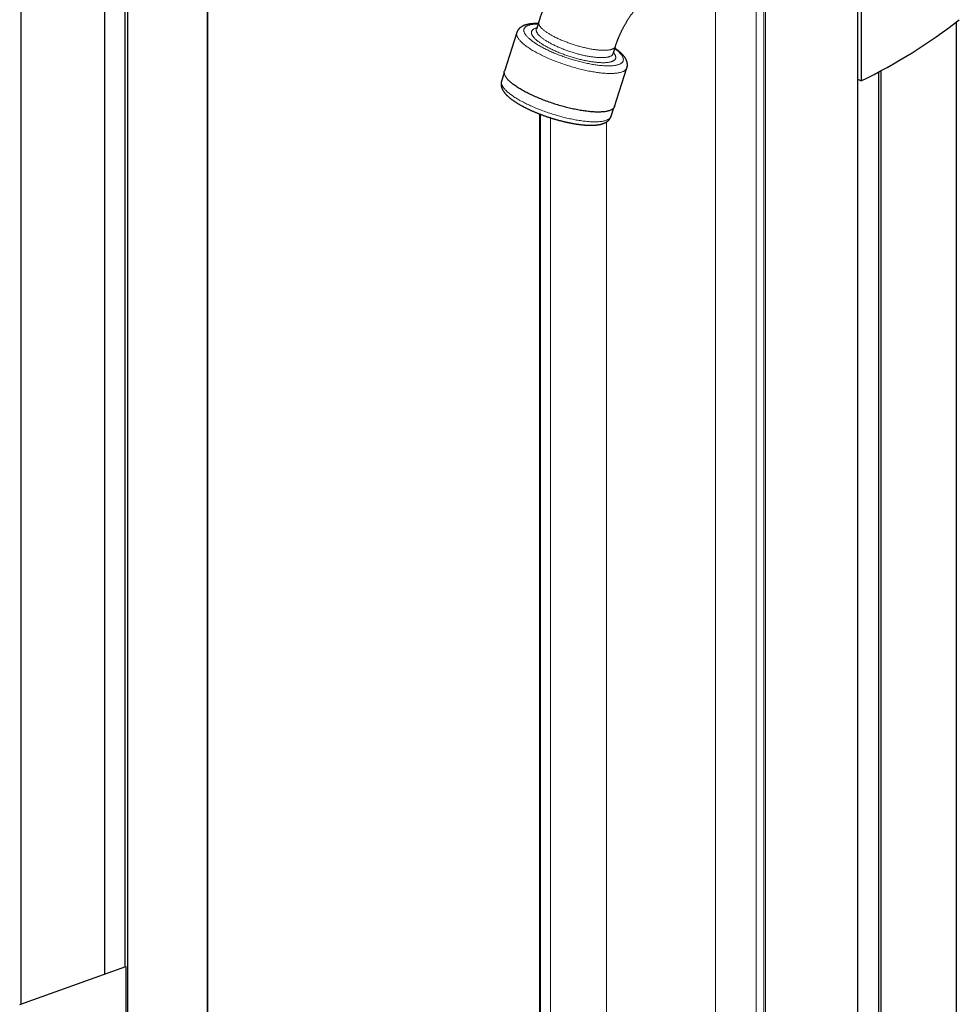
# Model space of a CAD drawing. Header units: millimetres. Extents: x 8 to 1336, y 12 to 1541.
# Tile 6 of 13: x 846 to 1336, y 429 to 942. Entities that reach past the tile are written whole.
import ezdxf

# ---------------------------------------------------------------- set-up
doc = ezdxf.new("R2010")
doc.units = ezdxf.units.MM

msp = doc.modelspace()

# ---------------------------------------------------------------- linework, layer by layer
at = {"color": 7, "linetype": 'Continuous', "lineweight": 30}
for p, q in [((902.71, 337.95), (902.71, 1507.31)), ((944.44, 353.93), (944.44, 1491.33)), ((847.11, 429.05), (847.11, 1416.21)), ((890.82, 444.75), (890.82, 1400.51)), ((901.44, 448.56), (901.44, 1396.7)), ((1283.43, 46.42), (1283.43, 1000.39)), ((1285.17, 1001.27), (1285.17, 910.55)), ((1117.05, 941.39), (1115.82, 937.56)), ((1334.87, 136.41), (1334.87, 941.33)), ((1105.64, 935.78), (1099.18, 915.64)), ((1155.81, 924.73), (1157.04, 928.55)), ((1099.07, 914.81), (1097.67, 910.45)), ((1156.59, 897.22), (1163.06, 917.35)), ((1294.42, 137.66), (1294.42, 915.27)), ((1295.56, 136.34), (1295.56, 915.88)), ((1283.43, 911.55), (1285.17, 910.55)), ((1154.8, 892.12), (1156.2, 896.47)), ((1117.46, 893.34), (1117.46, 121.37)), ((846.41, 428.8), (901.82, 448.7)), ((901.82, 448.7), (901.82, 337.61))]:
    msp.add_line(p, q, dxfattribs=at)
at = {"color": 252, "linetype": 'Continuous', "lineweight": 0}
for p, q in [((944.08, 353.79), (944.08, 1491.47)), ((1209.23, 71.56), (1209.23, 1002.37)), ((1230.45, 56.46), (1230.45, 984.68)), ((1234.38, 53.76), (1234.38, 981.44)), ((1235.38, 53.33), (1235.38, 981.49)), ((1118.03, 120.93), (1118.03, 893.12)), ((1123.16, 118.39), (1123.16, 891.32)), ((1152.39, 104.37), (1152.39, 889.13))]:
    msp.add_line(p, q, dxfattribs=at)
at = {"color": 252, "linetype": 'Continuous', "lineweight": 0, "flags": 128}
for points in [[(1116.68, 940.24), (1116.5, 940.24), (1116.03, 940.22), (1115.58, 940.2), (1115.14, 940.18), (1114.72, 940.14), (1114.31, 940.1), (1113.92, 940.05), (1113.54, 939.99), (1113.17, 939.93), (1112.82, 939.85), (1112.49, 939.77), (1112.17, 939.69), (1111.86, 939.59), (1111.58, 939.49), (1111.3, 939.39), (1111.05, 939.27), (1110.81, 939.15), (1110.59, 939.02), (1110.38, 938.89), (1110.2, 938.75), (1110.03, 938.6), (1109.87, 938.44), (1109.74, 938.28), (1109.62, 938.12), (1109.52, 937.94), (1109.43, 937.77), (1109.37, 937.58), (1109.32, 937.39), (1109.29, 937.2), (1109.28, 937), (1109.28, 936.79), (1109.31, 936.58), (1109.35, 936.36), (1109.41, 936.14), (1109.48, 935.91), (1109.58, 935.68), (1109.69, 935.45), (1109.82, 935.21), (1109.96, 934.97), (1110.13, 934.72), (1110.31, 934.47), (1110.51, 934.22), (1110.72, 933.96), (1110.96, 933.7), (1111.2, 933.44), (1111.47, 933.17), (1111.75, 932.9), (1112.05, 932.63), (1112.36, 932.35), (1112.69, 932.08), (1113.03, 931.8), (1113.39, 931.52), (1113.77, 931.24), (1114.16, 930.96), (1114.56, 930.68), (1114.98, 930.39), (1115.41, 930.11), (1115.86, 929.82), (1116.31, 929.53), (1116.79, 929.25), (1117.27, 928.96), (1117.77, 928.68)], [(1117.05, 941.39), (1117.04, 941.36), (1117, 941.21), (1116.98, 941.06), (1116.97, 940.9), (1116.98, 940.74), (1117, 940.57), (1117.03, 940.4), (1117.08, 940.22), (1117.14, 940.04), (1117.22, 939.86), (1117.31, 939.67), (1117.42, 939.48), (1117.54, 939.29), (1117.67, 939.1), (1117.82, 938.9), (1117.98, 938.7), (1118.15, 938.49), (1118.34, 938.28), (1118.54, 938.08), (1118.76, 937.86), (1118.99, 937.65), (1119.23, 937.44), (1119.48, 937.22), (1119.75, 937), (1120.02, 936.78), (1120.31, 936.56), (1120.62, 936.34), (1120.93, 936.11), (1121.26, 935.89), (1121.59, 935.66), (1121.94, 935.44), (1122.3, 935.21), (1122.67, 934.99), (1123.05, 934.76), (1123.44, 934.53), (1123.84, 934.31), (1124.25, 934.08), (1124.67, 933.86), (1125.09, 933.64), (1125.53, 933.41), (1125.97, 933.19), (1126.42, 932.97), (1126.88, 932.75), (1127.35, 932.54), (1127.82, 932.32), (1128.3, 932.11), (1128.79, 931.89), (1129.28, 931.69), (1129.78, 931.48), (1130.28, 931.27), (1130.79, 931.07), (1131.3, 930.87), (1131.82, 930.68), (1132.34, 930.48), (1132.86, 930.29), (1133.39, 930.11), (1133.92, 929.92), (1134.45, 929.74), (1134.98, 929.57), (1135.51, 929.4), (1136.05, 929.23), (1136.59, 929.07), (1137.12, 928.91), (1137.66, 928.75), (1138.2, 928.6), (1138.73, 928.45), (1139.26, 928.31), (1139.8, 928.18), (1140.33, 928.04), (1140.86, 927.92), (1141.38, 927.79), (1141.9, 927.68), (1142.42, 927.57), (1142.94, 927.46), (1143.45, 927.36), (1143.96, 927.26), (1144.46, 927.17), (1144.95, 927.09), (1145.44, 927.01), (1145.93, 926.94), (1146.41, 926.87), (1146.88, 926.81), (1147.34, 926.75), (1147.8, 926.7), (1148.25, 926.66), (1148.69, 926.62), (1149.12, 926.59), (1149.55, 926.56), (1149.96, 926.54), (1150.37, 926.53), (1150.76, 926.52), (1151.15, 926.52), (1151.53, 926.52), (1151.89, 926.53)], [(1114.96, 925.86), (1114.4, 926.18), (1113.87, 926.49), (1113.34, 926.81), (1112.83, 927.13), (1112.34, 927.45), (1111.86, 927.76), (1111.4, 928.08), (1110.95, 928.39), (1110.52, 928.71), (1110.1, 929.02), (1109.7, 929.33), (1109.32, 929.64), (1108.95, 929.94), (1108.6, 930.25), (1108.27, 930.55), (1107.96, 930.85), (1107.67, 931.14), (1107.39, 931.44), (1107.13, 931.73), (1106.89, 932.01), (1106.67, 932.29), (1106.47, 932.57), (1106.29, 932.85), (1106.13, 933.12), (1105.99, 933.38), (1105.86, 933.64), (1105.76, 933.9), (1105.67, 934.15), (1105.61, 934.39), (1105.56, 934.63), (1105.54, 934.87), (1105.53, 935.1), (1105.54, 935.32), (1105.58, 935.54), (1105.63, 935.75), (1105.64, 935.78)], [(1120.44, 928.77), (1120.02, 929.02), (1119.61, 929.26), (1119.21, 929.5), (1118.82, 929.74), (1118.44, 929.99), (1118.07, 930.23), (1117.72, 930.47), (1117.38, 930.71), (1117.05, 930.95), (1116.73, 931.18), (1116.43, 931.42), (1116.14, 931.66), (1115.86, 931.89), (1115.59, 932.12), (1115.34, 932.35), (1115.1, 932.58), (1114.88, 932.81), (1114.67, 933.03), (1114.47, 933.25), (1114.29, 933.47), (1114.12, 933.68), (1113.97, 933.89), (1113.83, 934.1), (1113.7, 934.31), (1113.59, 934.51), (1113.5, 934.71), (1113.42, 934.91), (1113.35, 935.1), (1113.3, 935.28), (1113.27, 935.47), (1113.25, 935.65), (1113.25, 935.82), (1113.26, 935.99), (1113.28, 936.16), (1113.32, 936.32), (1113.38, 936.47), (1113.45, 936.63), (1113.53, 936.77), (1113.63, 936.91), (1113.75, 937.05), (1113.88, 937.18), (1114.02, 937.3), (1114.18, 937.42), (1114.36, 937.54), (1114.54, 937.65), (1114.75, 937.75), (1114.96, 937.85), (1115.19, 937.94), (1115.44, 938.02), (1115.69, 938.1), (1115.96, 938.18), (1116.02, 938.19)], [(1115.82, 937.56), (1115.8, 937.5), (1115.77, 937.35), (1115.75, 937.19), (1115.74, 937.03), (1115.75, 936.87), (1115.78, 936.7), (1115.82, 936.53), (1115.87, 936.35), (1115.93, 936.17), (1116.01, 935.99), (1116.11, 935.8), (1116.22, 935.61), (1116.34, 935.42), (1116.48, 935.22), (1116.63, 935.02), (1116.79, 934.82), (1116.97, 934.61), (1117.16, 934.41), (1117.37, 934.2), (1117.59, 933.99), (1117.82, 933.77), (1118.06, 933.56), (1118.32, 933.34), (1118.59, 933.12), (1118.87, 932.9), (1119.16, 932.68), (1119.47, 932.45), (1119.78, 932.23), (1120.11, 932.01), (1120.45, 931.78), (1120.8, 931.56), (1121.16, 931.33), (1121.54, 931.1), (1121.92, 930.88), (1122.31, 930.65)], [(1122.31, 930.65), (1122.71, 930.43), (1123.12, 930.2), (1123.54, 929.98), (1123.97, 929.75), (1124.41, 929.53), (1124.86, 929.31), (1125.31, 929.09), (1125.77, 928.87), (1126.24, 928.66), (1126.71, 928.44), (1127.19, 928.23), (1127.68, 928.02), (1128.18, 927.81), (1128.68, 927.6), (1129.18, 927.4), (1129.69, 927.2), (1130.2, 927), (1130.72, 926.8), (1131.24, 926.61), (1131.76, 926.42), (1132.29, 926.24), (1132.82, 926.05), (1133.35, 925.87), (1133.88, 925.7), (1134.42, 925.53), (1134.96, 925.36), (1135.49, 925.2), (1136.03, 925.04), (1136.57, 924.89), (1137.1, 924.74), (1137.64, 924.59), (1138.17, 924.45), (1138.7, 924.32), (1139.23, 924.19), (1139.76, 924.06), (1140.28, 923.94), (1140.81, 923.82), (1141.32, 923.71), (1141.84, 923.61), (1142.35, 923.51), (1142.85, 923.41), (1143.35, 923.33), (1143.85, 923.24), (1144.34, 923.17), (1144.82, 923.09), (1145.3, 923.03), (1145.77, 922.97), (1146.23, 922.91), (1146.68, 922.87), (1147.13, 922.82), (1147.57, 922.79), (1148, 922.76), (1148.42, 922.73), (1148.84, 922.71), (1149.24, 922.7), (1149.63, 922.69), (1150.02, 922.69), (1150.39, 922.7), (1150.76, 922.71), (1151.11, 922.73), (1151.45, 922.75), (1151.78, 922.78), (1152.1, 922.82), (1152.41, 922.86), (1152.71, 922.91), (1152.99, 922.96), (1153.26, 923.02), (1153.52, 923.09), (1153.77, 923.16), (1154, 923.23), (1154.22, 923.32), (1154.43, 923.4), (1154.62, 923.5), (1154.81, 923.6), (1154.97, 923.7), (1155.13, 923.81), (1155.27, 923.92), (1155.39, 924.04), (1155.5, 924.17), (1155.6, 924.3), (1155.69, 924.43), (1155.75, 924.57), (1155.81, 924.72), (1155.81, 924.73)], [(1163.06, 917.35), (1162.99, 917.19), (1162.9, 916.99), (1162.79, 916.8), (1162.66, 916.61), (1162.51, 916.43), (1162.34, 916.26), (1162.15, 916.1), (1161.94, 915.94), (1161.71, 915.79), (1161.47, 915.65), (1161.2, 915.51), (1160.92, 915.39), (1160.62, 915.27), (1160.3, 915.16), (1159.96, 915.05), (1159.61, 914.95), (1159.23, 914.87), (1158.84, 914.79), (1158.44, 914.71), (1158.02, 914.65), (1157.58, 914.6), (1157.12, 914.55), (1156.65, 914.51), (1156.17, 914.48), (1155.67, 914.45), (1155.15, 914.44), (1154.62, 914.43), (1154.08, 914.44), (1153.52, 914.45), (1152.95, 914.47), (1152.37, 914.49), (1151.78, 914.53), (1151.17, 914.57), (1150.55, 914.62), (1149.92, 914.68), (1149.28, 914.75), (1148.63, 914.83), (1147.97, 914.91), (1147.3, 915), (1146.62, 915.11), (1145.94, 915.21), (1145.24, 915.33), (1144.54, 915.45), (1143.83, 915.58), (1143.11, 915.72), (1142.39, 915.87), (1141.67, 916.02), (1140.93, 916.18), (1140.2, 916.35), (1139.46, 916.53), (1138.71, 916.71), (1137.96, 916.9), (1137.22, 917.09), (1136.46, 917.29), (1135.71, 917.5), (1134.96, 917.72), (1134.2, 917.94), (1133.45, 918.16), (1132.69, 918.39), (1131.94, 918.63), (1131.19, 918.87), (1130.44, 919.12), (1129.7, 919.38), (1128.95, 919.63), (1128.21, 919.9), (1127.48, 920.17), (1126.75, 920.44), (1126.02, 920.71), (1125.3, 920.99), (1124.59, 921.28), (1123.88, 921.57), (1123.18, 921.86), (1122.49, 922.15), (1121.81, 922.45), (1121.13, 922.75), (1120.47, 923.05), (1119.81, 923.36), (1119.17, 923.66), (1118.53, 923.97), (1117.9, 924.28), (1117.29, 924.6), (1116.69, 924.91), (1116.1, 925.23), (1115.52, 925.54), (1114.96, 925.86)], [(1117.77, 928.68), (1118.28, 928.39), (1118.8, 928.11), (1119.33, 927.82), (1119.87, 927.54), (1120.42, 927.26), (1120.99, 926.98), (1121.56, 926.7), (1122.14, 926.42), (1122.73, 926.15), (1123.33, 925.87), (1123.94, 925.6), (1124.55, 925.34), (1125.18, 925.07), (1125.81, 924.81), (1126.44, 924.55), (1127.09, 924.29), (1127.73, 924.04), (1128.39, 923.79), (1129.04, 923.55), (1129.71, 923.31), (1130.37, 923.07), (1131.04, 922.84), (1131.71, 922.61), (1132.39, 922.39), (1133.06, 922.17), (1133.74, 921.95), (1134.42, 921.74), (1135.1, 921.54), (1135.78, 921.34), (1136.46, 921.15), (1137.13, 920.96), (1137.81, 920.78), (1138.49, 920.61), (1139.16, 920.44), (1139.83, 920.27), (1140.5, 920.11), (1141.16, 919.96), (1141.82, 919.82), (1142.47, 919.68), (1143.12, 919.55), (1143.77, 919.42), (1144.41, 919.31), (1145.04, 919.19), (1145.66, 919.09), (1146.28, 918.99), (1146.89, 918.9), (1147.5, 918.82), (1148.09, 918.74), (1148.68, 918.67), (1149.25, 918.61), (1149.82, 918.56), (1150.38, 918.51), (1150.92, 918.47), (1151.46, 918.44), (1151.98, 918.42), (1152.5, 918.4), (1153, 918.39), (1153.49, 918.39), (1153.96, 918.39), (1154.43, 918.41), (1154.88, 918.43), (1155.31, 918.45), (1155.74, 918.49), (1156.15, 918.53), (1156.54, 918.58), (1156.92, 918.64), (1157.29, 918.71), (1157.64, 918.78), (1157.97, 918.86), (1158.29, 918.94), (1158.6, 919.04), (1158.88, 919.14), (1159.16, 919.25), (1159.41, 919.36), (1159.65, 919.48), (1159.87, 919.61), (1160.08, 919.74), (1160.26, 919.89), (1160.43, 920.03), (1160.59, 920.19), (1160.72, 920.35), (1160.84, 920.51), (1160.94, 920.69), (1161.03, 920.87), (1161.09, 921.05), (1161.14, 921.24), (1161.17, 921.44), (1161.18, 921.64), (1161.18, 921.84), (1161.15, 922.05), (1161.11, 922.27), (1161.05, 922.49), (1160.98, 922.72), (1160.88, 922.95), (1160.77, 923.18), (1160.64, 923.42), (1160.49, 923.66), (1160.33, 923.91), (1160.15, 924.16), (1159.95, 924.41), (1159.74, 924.67), (1159.5, 924.93), (1159.26, 925.2), (1158.99, 925.46), (1158.71, 925.73), (1158.41, 926), (1158.1, 926.28), (1157.77, 926.55), (1157.43, 926.83), (1157.07, 927.11), (1156.69, 927.39), (1156.67, 927.4)], [(1156.01, 925.35), (1156.17, 925.16), (1156.34, 924.95), (1156.49, 924.74), (1156.63, 924.53), (1156.76, 924.32), (1156.87, 924.12), (1156.96, 923.92), (1157.04, 923.73), (1157.11, 923.53), (1157.16, 923.35), (1157.19, 923.16), (1157.21, 922.98), (1157.21, 922.81), (1157.2, 922.64), (1157.18, 922.47), (1157.14, 922.31), (1157.08, 922.16), (1157.01, 922.01), (1156.93, 921.86), (1156.83, 921.72), (1156.71, 921.58), (1156.58, 921.45), (1156.44, 921.33), (1156.28, 921.21), (1156.1, 921.09), (1155.92, 920.98), (1155.71, 920.88), (1155.5, 920.78), (1155.27, 920.69), (1155.02, 920.61), (1154.77, 920.53), (1154.5, 920.46), (1154.21, 920.39), (1153.92, 920.33), (1153.61, 920.27), (1153.28, 920.22), (1152.95, 920.18), (1152.6, 920.14), (1152.24, 920.11), (1151.87, 920.09), (1151.49, 920.07), (1151.1, 920.06), (1150.7, 920.06), (1150.28, 920.06), (1149.86, 920.07), (1149.42, 920.08), (1148.98, 920.1), (1148.52, 920.13), (1148.06, 920.16), (1147.59, 920.2), (1147.11, 920.25), (1146.62, 920.3), (1146.13, 920.36), (1145.62, 920.42), (1145.11, 920.49), (1144.59, 920.57), (1144.07, 920.65), (1143.54, 920.74), (1143, 920.84), (1142.46, 920.94), (1141.92, 921.04), (1141.37, 921.15), (1140.81, 921.27), (1140.25, 921.39), (1139.69, 921.52), (1139.13, 921.65), (1138.56, 921.79), (1137.99, 921.94), (1137.42, 922.09), (1136.84, 922.24), (1136.27, 922.4), (1135.69, 922.56), (1135.12, 922.73), (1134.54, 922.9), (1133.97, 923.08), (1133.39, 923.26), (1132.82, 923.45), (1132.25, 923.63), (1131.68, 923.83), (1131.11, 924.03), (1130.55, 924.23), (1129.99, 924.43), (1129.43, 924.64), (1128.88, 924.85), (1128.33, 925.06), (1127.79, 925.28), (1127.25, 925.5), (1126.71, 925.72), (1126.19, 925.94), (1125.66, 926.17), (1125.15, 926.4), (1124.64, 926.63), (1124.14, 926.86), (1123.65, 927.1), (1123.16, 927.34), (1122.69, 927.57), (1122.22, 927.81), (1121.76, 928.05), (1121.31, 928.29), (1120.87, 928.53), (1120.44, 928.77)], [(1151.89, 926.53), (1152.25, 926.55), (1152.6, 926.57), (1152.93, 926.6), (1153.25, 926.64), (1153.56, 926.68), (1153.86, 926.72), (1154.15, 926.77), (1154.42, 926.83), (1154.69, 926.9), (1154.94, 926.96), (1155.17, 927.04), (1155.4, 927.12), (1155.61, 927.21), (1155.8, 927.3), (1155.99, 927.4), (1156.16, 927.5), (1156.32, 927.61), (1156.46, 927.72), (1156.59, 927.84), (1156.7, 927.96), (1156.81, 928.09), (1156.89, 928.23), (1156.97, 928.37), (1157.03, 928.51), (1157.04, 928.55)], [(1097.67, 910.45), (1097.62, 910.29), (1097.58, 910.08), (1097.56, 909.86), (1097.56, 909.63), (1097.58, 909.4), (1097.61, 909.16), (1097.67, 908.92), (1097.75, 908.67), (1097.85, 908.42), (1097.96, 908.16), (1098.1, 907.9), (1098.25, 907.63), (1098.43, 907.36), (1098.62, 907.09), (1098.83, 906.81), (1099.06, 906.53), (1099.31, 906.24), (1099.58, 905.95), (1099.86, 905.66), (1100.17, 905.36), (1100.49, 905.06), (1100.83, 904.76), (1101.19, 904.45), (1101.56, 904.15), (1101.95, 903.84), (1102.36, 903.53), (1102.78, 903.22), (1103.22, 902.91), (1103.68, 902.59), (1104.15, 902.28), (1104.64, 901.96), (1105.14, 901.65), (1105.65, 901.33), (1106.18, 901.02), (1106.73, 900.7), (1107.28, 900.38), (1107.85, 900.07), (1108.44, 899.75), (1109.03, 899.44), (1109.64, 899.13), (1110.26, 898.82), (1110.88, 898.51), (1111.52, 898.2), (1112.17, 897.9), (1112.83, 897.6), (1113.5, 897.3), (1114.18, 897), (1114.86, 896.71), (1115.56, 896.42), (1116.26, 896.13), (1116.96, 895.84), (1117.68, 895.56), (1118.4, 895.29), (1119.12, 895.02), (1119.85, 894.75), (1120.58, 894.48), (1121.32, 894.22), (1122.06, 893.97), (1122.81, 893.72), (1123.55, 893.48), (1124.3, 893.24), (1125.05, 893.01), (1125.8, 892.78), (1126.55, 892.56), (1127.3, 892.34), (1128.05, 892.13), (1128.8, 891.93), (1129.55, 891.73), (1130.29, 891.54), (1131.03, 891.36), (1131.77, 891.18), (1132.51, 891.01), (1133.24, 890.85), (1133.96, 890.7), (1134.68, 890.55), (1135.4, 890.41), (1136.11, 890.27), (1136.81, 890.15), (1137.5, 890.03), (1138.19, 889.92), (1138.87, 889.82), (1139.54, 889.72), (1140.2, 889.63), (1140.85, 889.55), (1141.49, 889.48), (1142.12, 889.42), (1142.74, 889.37), (1143.35, 889.32), (1143.94, 889.28), (1144.53, 889.25), (1145.1, 889.23), (1145.66, 889.22), (1146.2, 889.21), (1146.73, 889.21), (1147.25, 889.22), (1147.76, 889.24), (1148.24, 889.27), (1148.72, 889.31), (1149.18, 889.35), (1149.62, 889.4), (1150.04, 889.46), (1150.46, 889.53), (1150.85, 889.61), (1151.23, 889.69), (1151.58, 889.79), (1151.93, 889.89), (1152.25, 890), (1152.56, 890.11), (1152.85, 890.24), (1153.12, 890.37), (1153.37, 890.51), (1153.6, 890.65), (1153.82, 890.81), (1154.01, 890.97), (1154.19, 891.13), (1154.35, 891.31), (1154.48, 891.49), (1154.6, 891.68), (1154.7, 891.87), (1154.78, 892.07), (1154.8, 892.12)]]:
    msp.add_lwpolyline(points, dxfattribs=at)
at = {"color": 7, "linetype": 'Continuous', "lineweight": 30, "flags": 128}
msp.add_lwpolyline([(1156.59, 897.22), (1156.53, 897.05), (1156.44, 896.85), (1156.33, 896.66), (1156.19, 896.47), (1156.04, 896.29), (1155.87, 896.12), (1155.68, 895.96), (1155.47, 895.8), (1155.25, 895.65), (1155, 895.51), (1154.74, 895.37), (1154.45, 895.25), (1154.15, 895.13), (1153.83, 895.02), (1153.5, 894.91), (1153.14, 894.82), (1152.77, 894.73), (1152.38, 894.65), (1151.97, 894.58), (1151.55, 894.51), (1151.11, 894.46), (1150.66, 894.41), (1150.19, 894.37), (1149.7, 894.34), (1149.2, 894.32), (1148.69, 894.3), (1148.16, 894.29), (1147.62, 894.3), (1147.06, 894.31), (1146.49, 894.33), (1145.91, 894.35), (1145.31, 894.39), (1144.71, 894.43), (1144.09, 894.48), (1143.46, 894.54), (1142.82, 894.61), (1142.17, 894.69), (1141.51, 894.77), (1140.84, 894.87), (1140.16, 894.97), (1139.47, 895.07), (1138.78, 895.19), (1138.08, 895.31), (1137.37, 895.44), (1136.65, 895.58), (1135.93, 895.73), (1135.2, 895.88), (1134.47, 896.04), (1133.73, 896.21), (1132.99, 896.39), (1132.25, 896.57), (1131.5, 896.76), (1130.75, 896.95), (1130, 897.15), (1129.25, 897.36), (1128.49, 897.58), (1127.74, 897.8), (1126.98, 898.02), (1126.23, 898.25), (1125.48, 898.49), (1124.73, 898.74), (1123.98, 898.98), (1123.23, 899.24), (1122.49, 899.5), (1121.75, 899.76), (1121.01, 900.03), (1120.28, 900.3), (1119.56, 900.57), (1118.84, 900.85), (1118.13, 901.14), (1117.42, 901.43), (1116.72, 901.72), (1116.03, 902.01), (1115.35, 902.31), (1114.67, 902.61), (1114, 902.91), (1113.35, 903.22), (1112.7, 903.52), (1112.07, 903.83), (1111.44, 904.15), (1110.83, 904.46), (1110.22, 904.77), (1109.63, 905.09), (1109.06, 905.4), (1108.49, 905.72), (1107.94, 906.04), (1107.4, 906.36), (1106.88, 906.67), (1106.37, 906.99), (1105.88, 907.31), (1105.4, 907.62), (1104.93, 907.94), (1104.48, 908.25), (1104.05, 908.57), (1103.64, 908.88), (1103.24, 909.19), (1102.85, 909.5), (1102.49, 909.81), (1102.14, 910.11), (1101.81, 910.41), (1101.5, 910.71), (1101.2, 911.01), (1100.93, 911.3), (1100.67, 911.59), (1100.43, 911.87), (1100.21, 912.15), (1100.01, 912.43), (1099.83, 912.71), (1099.66, 912.98), (1099.52, 913.24), (1099.4, 913.5), (1099.29, 913.76), (1099.21, 914.01), (1099.14, 914.25), (1099.1, 914.49), (1099.07, 914.73), (1099.07, 914.96), (1099.08, 915.18), (1099.11, 915.4), (1099.17, 915.61), (1099.18, 915.64)], dxfattribs=at)
at = {"color": 7, "linetype": 'Continuous', "lineweight": 30}
msp.add_ellipse((1217.21, 1045.46), major_axis=(191.11, 90.21), ratio=0.714681, start_param=4.730655, end_param=5.019019, dxfattribs=at)
for points, knots in [([(1148.22, 988.19), (1148.09, 988.08), (1147.71, 987.77), (1147.1, 987.26), (1146.39, 986.64), (1145.68, 986.01), (1144.97, 985.38), (1144.28, 984.73), (1143.58, 984.08), (1142.9, 983.41), (1142.22, 982.74), (1141.54, 982.07), (1140.87, 981.38), (1140.21, 980.68), (1139.55, 979.98), (1138.9, 979.27), (1138.25, 978.55), (1137.62, 977.83), (1136.98, 977.09), (1136.36, 976.35), (1135.74, 975.61), (1135.13, 974.85), (1134.52, 974.09), (1133.92, 973.33), (1133.33, 972.55), (1132.74, 971.77), (1132.16, 970.99), (1131.59, 970.2), (1131.03, 969.4), (1130.47, 968.59), (1129.92, 967.78), (1129.37, 966.97), (1128.84, 966.15), (1128.31, 965.32), (1127.79, 964.49), (1127.27, 963.66), (1126.77, 962.82), (1126.27, 961.97), (1125.78, 961.12), (1125.3, 960.27), (1124.82, 959.41), (1124.35, 958.55), (1123.89, 957.68), (1123.44, 956.81), (1123, 955.94), (1122.57, 955.06), (1122.14, 954.18), (1121.72, 953.29), (1121.31, 952.4), (1120.91, 951.51), (1120.52, 950.61), (1120.14, 949.72), (1119.76, 948.82), (1119.4, 947.91), (1119.04, 947.01), (1118.69, 946.1), (1118.35, 945.19), (1118.02, 944.27), (1117.7, 943.36), (1117.4, 942.46), (1117.18, 941.8), (1117.07, 941.45), (1117.05, 941.39)], [0, 0, 0, 0, 0.009561, 0.026846, 0.044113, 0.061368, 0.07861, 0.095838, 0.113052, 0.130252, 0.147437, 0.164608, 0.181764, 0.198906, 0.216033, 0.233147, 0.250247, 0.267333, 0.284406, 0.301467, 0.318515, 0.335552, 0.352578, 0.369593, 0.386597, 0.403592, 0.420579, 0.437557, 0.454527, 0.47149, 0.488447, 0.505398, 0.522344, 0.539286, 0.556224, 0.573159, 0.590092, 0.607023, 0.623953, 0.640884, 0.657815, 0.674747, 0.69168, 0.708616, 0.725556, 0.742499, 0.759447, 0.7764, 0.793359, 0.810325, 0.827299, 0.84428, 0.86127, 0.87827, 0.895279, 0.9123, 0.929331, 0.946375, 0.96343, 0.980499, 0.996681, 1, 1, 1, 1]), ([(1157.04, 928.55), (1157.07, 928.65), (1157.16, 928.93), (1157.32, 929.41), (1157.52, 929.97), (1157.72, 930.54), (1157.93, 931.12), (1158.15, 931.69), (1158.37, 932.26), (1158.61, 932.84), (1158.85, 933.42), (1159.09, 934), (1159.35, 934.57), (1159.61, 935.15), (1159.88, 935.73), (1160.15, 936.31), (1160.43, 936.88), (1160.72, 937.46), (1161.01, 938.03), (1161.32, 938.6), (1161.62, 939.17), (1161.93, 939.73), (1162.25, 940.3), (1162.58, 940.86), (1162.91, 941.41), (1163.24, 941.97), (1163.58, 942.51), (1163.92, 943.06), (1164.27, 943.6), (1164.63, 944.13), (1164.98, 944.66), (1165.34, 945.18), (1165.71, 945.7), (1166.08, 946.21), (1166.45, 946.72), (1166.83, 947.22), (1167.2, 947.71), (1167.58, 948.19), (1167.97, 948.67), (1168.35, 949.14), (1168.74, 949.6), (1169.13, 950.06), (1169.52, 950.51), (1169.91, 950.94), (1170.3, 951.37), (1170.7, 951.79), (1171.09, 952.21), (1171.48, 952.61), (1171.87, 953), (1172.27, 953.39), (1172.66, 953.77), (1173.05, 954.13), (1173.43, 954.49), (1173.82, 954.83), (1174.21, 955.17), (1174.58, 955.49), (1174.83, 955.7), (1174.95, 955.8)], [0, 0, 0, 0, 0.009341, 0.027615, 0.045915, 0.064246, 0.082606, 0.100995, 0.119411, 0.137851, 0.156315, 0.1748, 0.193305, 0.211828, 0.230367, 0.248921, 0.267488, 0.286067, 0.304655, 0.32325, 0.341852, 0.360458, 0.379066, 0.397676, 0.416283, 0.434888, 0.453487, 0.47208, 0.490664, 0.509238, 0.5278, 0.546349, 0.564882, 0.583397, 0.601894, 0.620371, 0.638825, 0.657256, 0.675661, 0.694038, 0.712387, 0.730706, 0.748993, 0.767247, 0.785465, 0.803647, 0.821791, 0.839896, 0.857961, 0.875984, 0.893963, 0.911899, 0.929789, 0.947632, 0.965429, 0.983177, 1, 1, 1, 1]), ([(1116.76, 940.49), (1116.62, 940.49), (1116.32, 940.5), (1115.88, 940.5), (1115.42, 940.49), (1114.96, 940.47), (1114.52, 940.45), (1114.08, 940.43), (1113.64, 940.39), (1113.22, 940.35), (1112.8, 940.3), (1112.38, 940.24), (1111.98, 940.17), (1111.58, 940.1), (1111.18, 940.01), (1110.8, 939.92), (1110.42, 939.82), (1110.05, 939.7), (1109.7, 939.58), (1109.36, 939.45), (1109.03, 939.3), (1108.71, 939.15), (1108.41, 938.99), (1108.13, 938.83), (1107.86, 938.65), (1107.61, 938.47), (1107.37, 938.28), (1107.14, 938.09), (1106.94, 937.89), (1106.74, 937.68), (1106.56, 937.47), (1106.39, 937.25), (1106.24, 937.03), (1106.09, 936.8), (1105.96, 936.57), (1105.85, 936.33), (1105.75, 936.09), (1105.68, 935.9), (1105.65, 935.8), (1105.64, 935.78)], [0, 0, 0, 0, 0.026351, 0.056297, 0.086366, 0.116566, 0.146908, 0.177402, 0.208058, 0.238885, 0.269889, 0.301073, 0.332434, 0.36396, 0.395625, 0.427385, 0.459159, 0.490825, 0.522251, 0.553282, 0.58376, 0.613543, 0.642522, 0.67063, 0.697847, 0.72419, 0.749704, 0.774453, 0.798509, 0.821947, 0.844843, 0.86727, 0.889295, 0.910983, 0.932395, 0.953586, 0.97461, 0.995518, 1, 1, 1, 1]), ([(1115.82, 937.56), (1115.82, 937.55), (1115.81, 937.53), (1115.8, 937.52), (1115.8, 937.52), (1115.8, 937.51)], [0, 0, 0, 0, 0.42167, 0.732534, 1, 1, 1, 1]), ([(1155.8, 924.67), (1155.8, 924.67), (1155.8, 924.67), (1155.8, 924.68), (1155.8, 924.7), (1155.81, 924.72), (1155.81, 924.73)], [0, 0, 0, 0, 0.040217, 0.320946, 0.631721, 1, 1, 1, 1]), ([(1163.05, 917.36), (1163.06, 917.37), (1163.1, 917.48), (1163.15, 917.66), (1163.2, 917.92), (1163.25, 918.18), (1163.28, 918.44), (1163.3, 918.7), (1163.3, 918.96), (1163.29, 919.22), (1163.27, 919.49), (1163.24, 919.76), (1163.19, 920.02), (1163.13, 920.29), (1163.06, 920.56), (1162.97, 920.84), (1162.87, 921.11), (1162.76, 921.39), (1162.63, 921.67), (1162.48, 921.96), (1162.32, 922.24), (1162.14, 922.54), (1161.95, 922.83), (1161.74, 923.13), (1161.51, 923.42), (1161.27, 923.72), (1161.01, 924.02), (1160.74, 924.31), (1160.46, 924.61), (1160.17, 924.9), (1159.86, 925.19), (1159.55, 925.48), (1159.22, 925.76), (1158.89, 926.05), (1158.55, 926.33), (1158.19, 926.61), (1157.83, 926.88), (1157.46, 927.16), (1157.1, 927.42), (1156.86, 927.58), (1156.75, 927.66)], [0, 0, 0, 0, 0.004815, 0.025642, 0.046461, 0.067315, 0.088254, 0.109326, 0.130585, 0.152084, 0.173879, 0.196029, 0.218598, 0.24165, 0.265251, 0.289468, 0.314366, 0.340005, 0.366433, 0.393684, 0.421766, 0.450655, 0.480292, 0.510583, 0.541403, 0.572612, 0.60407, 0.635651, 0.667236, 0.698743, 0.730125, 0.761354, 0.792418, 0.82331, 0.854034, 0.884594, 0.914999, 0.945257, 0.97538, 1, 1, 1, 1]), ([(1097.67, 910.45), (1097.65, 910.38), (1097.6, 910.23), (1097.54, 909.99), (1097.49, 909.73), (1097.46, 909.48), (1097.43, 909.22), (1097.42, 908.95), (1097.43, 908.69), (1097.44, 908.43), (1097.47, 908.16), (1097.51, 907.89), (1097.57, 907.63), (1097.64, 907.36), (1097.72, 907.08), (1097.81, 906.81), (1097.92, 906.53), (1098.05, 906.25), (1098.19, 905.97), (1098.34, 905.68), (1098.51, 905.39), (1098.7, 905.1), (1098.9, 904.81), (1099.12, 904.51), (1099.36, 904.21), (1099.61, 903.92), (1099.88, 903.62), (1100.15, 903.33), (1100.44, 903.03), (1100.74, 902.74), (1101.05, 902.46), (1101.37, 902.17), (1101.7, 901.89), (1102.04, 901.61), (1102.4, 901.33), (1102.75, 901.05), (1103.12, 900.77), (1103.5, 900.5), (1103.89, 900.23), (1104.28, 899.96), (1104.69, 899.69), (1105.1, 899.42), (1105.52, 899.15), (1105.95, 898.89), (1106.38, 898.62), (1106.83, 898.36), (1107.28, 898.1), (1107.74, 897.84), (1108.21, 897.58), (1108.69, 897.32), (1109.17, 897.07), (1109.66, 896.81), (1110.16, 896.56), (1110.66, 896.31), (1111.17, 896.06), (1111.68, 895.81), (1112.21, 895.57), (1112.73, 895.32), (1113.27, 895.08), (1113.8, 894.84), (1114.35, 894.61), (1114.9, 894.37), (1115.45, 894.14), (1116.01, 893.91), (1116.57, 893.68), (1117.13, 893.46), (1117.7, 893.24), (1118.28, 893.02), (1118.85, 892.8), (1119.43, 892.59), (1120.01, 892.38), (1120.6, 892.18), (1121.19, 891.97), (1121.77, 891.77), (1122.37, 891.58), (1122.96, 891.38), (1123.55, 891.2), (1124.14, 891.01), (1124.74, 890.83), (1125.33, 890.65), (1125.93, 890.48), (1126.52, 890.31), (1127.12, 890.14), (1127.71, 889.98), (1128.31, 889.83), (1128.9, 889.67), (1129.49, 889.52), (1130.08, 889.38), (1130.67, 889.24), (1131.25, 889.11), (1131.83, 888.98), (1132.41, 888.85), (1132.99, 888.73), (1133.57, 888.62), (1134.14, 888.51), (1134.7, 888.4), (1135.27, 888.3), (1135.83, 888.2), (1136.38, 888.11), (1136.93, 888.03), (1137.48, 887.95), (1138.02, 887.87), (1138.56, 887.8), (1139.09, 887.74), (1139.62, 887.68), (1140.14, 887.63), (1140.65, 887.58), (1141.16, 887.54), (1141.67, 887.51), (1142.16, 887.48), (1142.65, 887.45), (1143.14, 887.43), (1143.62, 887.42), (1144.09, 887.42), (1144.56, 887.42), (1145.02, 887.42), (1145.47, 887.44), (1145.91, 887.46), (1146.35, 887.49), (1146.79, 887.52), (1147.21, 887.56), (1147.63, 887.61), (1148.05, 887.67), (1148.45, 887.73), (1148.85, 887.81), (1149.25, 887.89), (1149.63, 887.99), (1150.01, 888.09), (1150.38, 888.2), (1150.73, 888.32), (1151.08, 888.46), (1151.41, 888.6), (1151.72, 888.75), (1152.02, 888.91), (1152.31, 889.07), (1152.57, 889.25), (1152.83, 889.43), (1153.07, 889.61), (1153.29, 889.81), (1153.5, 890.01), (1153.69, 890.21), (1153.88, 890.42), (1154.04, 890.64), (1154.2, 890.87), (1154.34, 891.09), (1154.47, 891.33), (1154.59, 891.57), (1154.69, 891.81), (1154.76, 891.99), (1154.79, 892.1), (1154.8, 892.12)], [0, 0, 0, 0, 0.004225, 0.009251, 0.014281, 0.019327, 0.0244, 0.029513, 0.034679, 0.039912, 0.045224, 0.050632, 0.05615, 0.061795, 0.067582, 0.073529, 0.079649, 0.085957, 0.092461, 0.099167, 0.106072, 0.113166, 0.120428, 0.127831, 0.135342, 0.142926, 0.15055, 0.158187, 0.165811, 0.173407, 0.180969, 0.188491, 0.195971, 0.20341, 0.210809, 0.218169, 0.225493, 0.232783, 0.240041, 0.247271, 0.254472, 0.261649, 0.268803, 0.275936, 0.283049, 0.290145, 0.297223, 0.304287, 0.311336, 0.318373, 0.325397, 0.332411, 0.339414, 0.346408, 0.353393, 0.36037, 0.36734, 0.374303, 0.38126, 0.388211, 0.395157, 0.402098, 0.409034, 0.415967, 0.422896, 0.429821, 0.436744, 0.443664, 0.450582, 0.457498, 0.464412, 0.471324, 0.478235, 0.485146, 0.492055, 0.498965, 0.505874, 0.512783, 0.519693, 0.526603, 0.533513, 0.540425, 0.547338, 0.554253, 0.56117, 0.568088, 0.57501, 0.581934, 0.588861, 0.595791, 0.602725, 0.609664, 0.616607, 0.623555, 0.630508, 0.637467, 0.644433, 0.651405, 0.658385, 0.665373, 0.67237, 0.679376, 0.686393, 0.693421, 0.700461, 0.707514, 0.714581, 0.721664, 0.728763, 0.735881, 0.743018, 0.750177, 0.757358, 0.764565, 0.771799, 0.779062, 0.786358, 0.793687, 0.801054, 0.808459, 0.815906, 0.823397, 0.830931, 0.838508, 0.846125, 0.853777, 0.861453, 0.869133, 0.876789, 0.884387, 0.891892, 0.899263, 0.906467, 0.913476, 0.920274, 0.926856, 0.933225, 0.939394, 0.945376, 0.95119, 0.956854, 0.962386, 0.967804, 0.973125, 0.978363, 0.983535, 0.988653, 0.99373, 0.998778, 1, 1, 1, 1])]:
    msp.add_open_spline(points, degree=3, knots=knots, dxfattribs=at)

doc.saveas('drawing.dxf')
